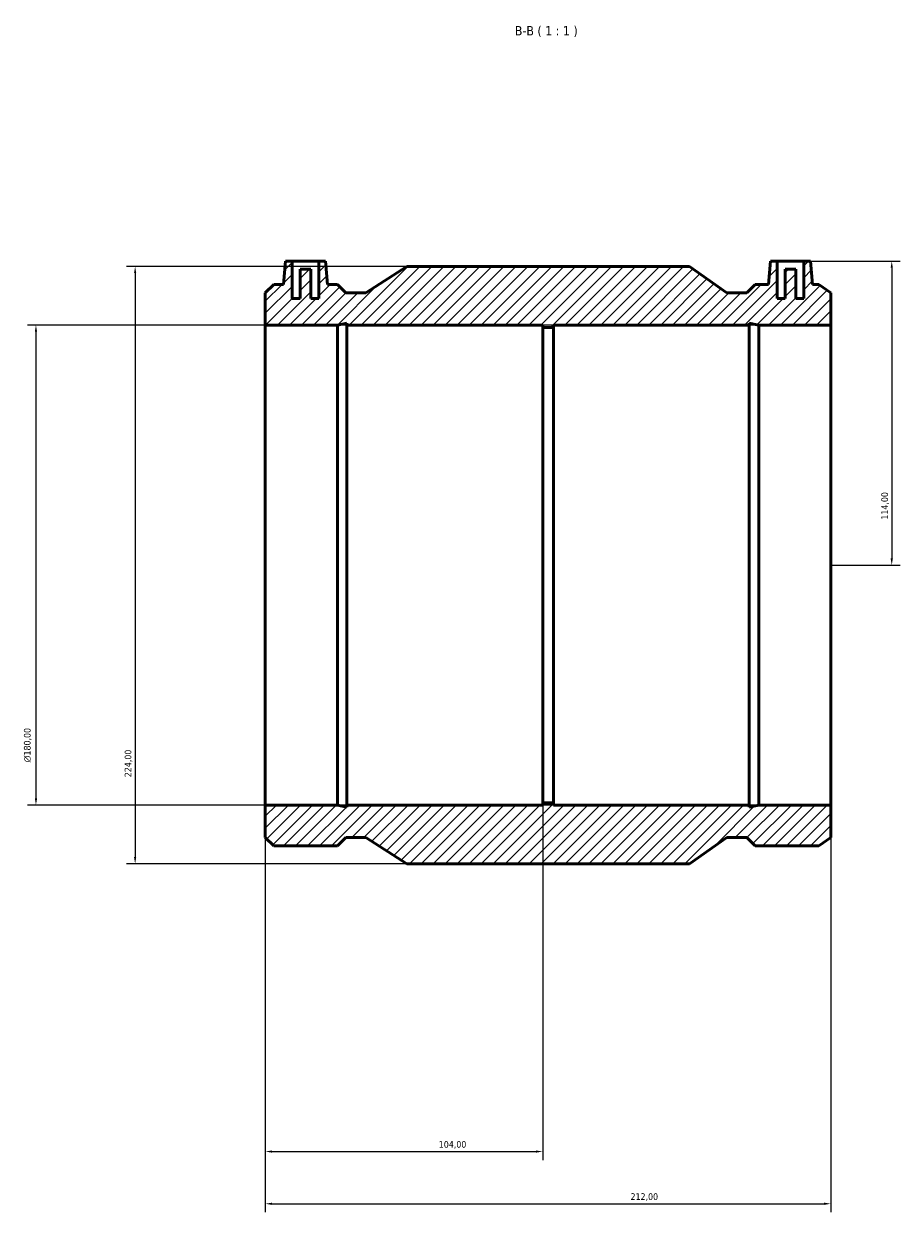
# Model space of a CAD drawing. Header units: millimetres. Extents: x -141 to 1155, y -193 to 1634.
# Tile 5 of 6: x 249 to 578, y 1188 to 1634. Entities that reach past the tile are written whole.
import ezdxf

# ---------------------------------------------------------------- set-up
doc = ezdxf.new("R2010")
doc.units = ezdxf.units.MM
for name, color, linetype, lineweight in [('Dimension (ISO)', 7, 'Continuous', 25), ('Hatch (ISO)', 7, 'Continuous', 18), ('Symbol (ISO)', 7, 'Continuous', 25), ('Visible (ISO)', 7, 'Continuous', 50)]:
    doc.layers.add(name, color=color, linetype=linetype, lineweight=lineweight)
doc.styles.add('Label Text (ISO)', font='tahoma.ttf')
doc.styles.add('Note Text (ISO)', font='tahoma.ttf')
doc.dimstyles.new('Default (ISO)', dxfattribs={"dimtxt": 2.5, "dimasz": 2.5, "dimexe": 3.175, "dimexo": 0, "dimgap": 0.762, "dimtad": 1, "dimrnd": 1e-08, "dimzin": 0, "dimtxsty": 'Note Text (ISO)', "dimcen": 0.09, "dimdle": 10, "dimclrd": 256, "dimclre": 256, "dimclrt": 232, "dimazin": 0, "dimtfac": 1.40208, "dimtmove": 0, "dimatfit": 3, "dimfxl": 1, "dimtolj": 1, "dimtzin": 0, "dimlwd": -1, "dimlwe": -1, "dimarcsym": 0})

# ---------------------------------------------------------------- blocks, each defined once
blk = doc.blocks.new('*D7')
at = {"layer": 'Defpoints', "color": 0, "transparency": 16777216}
for p in [(444.03, 1341.9), (340.03, 1341), (444.03, 1211.07)]:
    blk.add_point(p, dxfattribs=at)
at = {"layer": 'Dimension (ISO)', "transparency": 16777216}
for p, q in [((444.03, 1341.9), (444.03, 1207.9)), ((340.03, 1341), (340.03, 1207.9)), ((342.53, 1211.07), (441.53, 1211.07))]:
    blk.add_line(p, q, dxfattribs=at)
for points in [[(342.53, 1211.49), (342.53, 1210.66), (340.03, 1211.07)], [(441.53, 1211.49), (441.53, 1210.66), (444.03, 1211.07)]]:
    blk.add_solid(points, dxfattribs=at)
at = {"layer": 'Dimension (ISO)', "color": 232, "true_color": 0xca0064, "transparency": 16777216, "insert": (405.08, 1215.01), "char_height": 2.5, "attachment_point": 1, "style": 'Note Text (ISO)'}
blk.add_mtext('\\A1;104,00', dxfattribs=at)
blk = doc.blocks.new('*D8')
at = {"layer": 'Defpoints', "color": 0, "transparency": 16777216}
for p in [(340.03, 1341), (552.03, 1341), (552.03, 1191.5)]:
    blk.add_point(p, dxfattribs=at)
at = {"layer": 'Dimension (ISO)', "transparency": 16777216}
for p, q in [((340.03, 1341), (340.03, 1188.32)), ((552.03, 1341), (552.03, 1188.32)), ((342.53, 1191.5), (549.53, 1191.5))]:
    blk.add_line(p, q, dxfattribs=at)
for points in [[(342.53, 1191.92), (342.53, 1191.08), (340.03, 1191.5)], [(549.53, 1191.92), (549.53, 1191.08), (552.03, 1191.5)]]:
    blk.add_solid(points, dxfattribs=at)
at = {"layer": 'Dimension (ISO)', "color": 232, "true_color": 0xca0064, "transparency": 16777216, "insert": (476.98, 1195.44), "char_height": 2.5, "attachment_point": 1, "style": 'Note Text (ISO)'}
blk.add_mtext('\\A1;212,00', dxfattribs=at)
blk = doc.blocks.new('*D9')
at = {"layer": 'Defpoints', "color": 0, "transparency": 16777216}
for p in [(552.03, 1521), (254.03, 1341), (552.03, 1341)]:
    blk.add_point(p, dxfattribs=at)
at = {"layer": 'Dimension (ISO)', "transparency": 16777216}
for p, q in [((552.03, 1521), (250.86, 1521)), ((254.03, 1518.5), (254.03, 1343.5)), ((552.03, 1341), (250.86, 1341))]:
    blk.add_line(p, q, dxfattribs=at)
for points in [[(253.61, 1518.5), (254.45, 1518.5), (254.03, 1521)], [(253.61, 1343.5), (254.45, 1343.5), (254.03, 1341)]]:
    blk.add_solid(points, dxfattribs=at)
at = {"layer": 'Dimension (ISO)', "color": 232, "true_color": 0xca0064, "transparency": 16777216, "insert": (249.51, 1357.01), "char_height": 2.5, "attachment_point": 1, "rotation": 90, "style": 'Note Text (ISO)'}
blk.add_mtext('\\A1;\\fAIGDT|b0|i0;\\H2.5000;\\ln\\fTahoma|b0|i0;\\H2.5000;180,00', dxfattribs=at)
blk = doc.blocks.new('*D10')
at = {"layer": 'Defpoints', "color": 0, "transparency": 16777216}
for p in [(541.95, 1545), (552.03, 1431), (574.91, 1431)]:
    blk.add_point(p, dxfattribs=at)
at = {"layer": 'Dimension (ISO)', "transparency": 16777216}
for p, q in [((541.95, 1545), (578.09, 1545)), ((574.91, 1542.5), (574.91, 1433.5)), ((552.03, 1431), (578.09, 1431))]:
    blk.add_line(p, q, dxfattribs=at)
for points in [[(574.5, 1542.5), (575.33, 1542.5), (574.91, 1545)], [(574.5, 1433.5), (575.33, 1433.5), (574.91, 1431)]]:
    blk.add_solid(points, dxfattribs=at)
at = {"layer": 'Dimension (ISO)', "color": 232, "true_color": 0xca0064, "transparency": 16777216, "insert": (570.98, 1448.05), "char_height": 2.5, "attachment_point": 1, "rotation": 90, "style": 'Note Text (ISO)'}
blk.add_mtext('\\A1;114,00', dxfattribs=at)
blk = doc.blocks.new('*D11')
at = {"layer": 'Defpoints', "color": 0, "transparency": 16777216}
for p in [(393.03, 1543), (291.22, 1319), (393.03, 1319)]:
    blk.add_point(p, dxfattribs=at)
at = {"layer": 'Dimension (ISO)', "transparency": 16777216}
for p, q in [((393.03, 1543), (288.04, 1543)), ((291.22, 1540.5), (291.22, 1321.5)), ((393.03, 1319), (288.04, 1319))]:
    blk.add_line(p, q, dxfattribs=at)
for points in [[(290.8, 1540.5), (291.63, 1540.5), (291.22, 1543)], [(290.8, 1321.5), (291.63, 1321.5), (291.22, 1319)]]:
    blk.add_solid(points, dxfattribs=at)
at = {"layer": 'Dimension (ISO)', "color": 232, "true_color": 0xca0064, "transparency": 16777216, "insert": (287.28, 1351.47), "char_height": 2.5, "attachment_point": 1, "rotation": 90, "style": 'Note Text (ISO)'}
blk.add_mtext('\\A1;224,00', dxfattribs=at)

msp = doc.modelspace()

# ---------------------------------------------------------------- hatches: boundary and pattern name
at = {"layer": 'Hatch (ISO)'}
h = msp.add_hatch(dxfattribs=at)
h.set_pattern_fill('ANSI31', color=256, scale=25.4, style=0)
h.set_pattern_definition([(45, (0, 0), (-2.245064, 2.245064), [])])
h.paths.add_polyline_path([(340.031, 1533.121), (340.031, 1521), (367.033, 1521), (370.559, 1521.749), (370.559, 1521), (444.031, 1521), (444.031, 1520.1), (448.031, 1520.1), (448.031, 1521), (521.504, 1521), (521.504, 1521.749), (525.03, 1521), (552.031, 1521), (552.031, 1533.121), (547.559, 1536.28), (545.214, 1536.28), (544.451, 1545), (541.951, 1545), (541.951, 1531), (538.951, 1531), (538.951, 1542), (534.951, 1542), (534.951, 1531), (531.951, 1531), (531.951, 1545), (529.451, 1545), (528.688, 1536.28), (523.716, 1536.28), (520.558, 1533.121), (513.018, 1533.121), (499.031, 1543), (393.031, 1543), (377.731, 1533.121), (370.191, 1533.121), (367.033, 1536.28), (363.374, 1536.28), (362.611, 1545), (360.111, 1545), (360.111, 1531), (357.111, 1531), (357.111, 1542), (353.111, 1542), (353.111, 1531), (350.111, 1531), (350.111, 1545), (347.611, 1545), (346.848, 1536.28), (343.19, 1536.28)])
h.paths.add_polyline_path([(340.031, 1341), (340.031, 1328.878), (343.19, 1325.72), (367.033, 1325.72), (370.191, 1328.878), (377.731, 1328.878), (393.031, 1319), (499.031, 1319), (513.018, 1328.878), (520.558, 1328.878), (523.716, 1325.72), (547.559, 1325.72), (552.031, 1328.878), (552.031, 1341), (525.03, 1341), (521.504, 1340.25), (521.504, 1341), (448.031, 1341), (448.031, 1341.9), (444.031, 1341.9), (444.031, 1341), (370.559, 1341), (370.559, 1340.25), (367.033, 1341)])

# ---------------------------------------------------------------- linework, layer by layer
at = {"layer": 'Visible (ISO)'}
for p, q in [((347.611, 1545), (346.848, 1536.28)), ((350.111, 1545), (347.611, 1545)), ((350.111, 1531), (350.111, 1545)), ((350.111, 1545), (360.111, 1545)), ((362.611, 1545), (360.111, 1545)), ((360.111, 1545), (360.111, 1531)), ((363.374, 1536.28), (362.611, 1545)), ((393.031, 1543), (377.731, 1533.121)), ((499.031, 1543), (393.031, 1543)), ((513.018, 1533.121), (499.031, 1543)), ((529.451, 1545), (528.688, 1536.28)), ((531.951, 1545), (529.451, 1545)), ((531.951, 1531), (531.951, 1545)), ((531.951, 1545), (541.951, 1545)), ((544.451, 1545), (541.951, 1545)), ((541.951, 1545), (541.951, 1531)), ((545.214, 1536.28), (544.451, 1545)), ((357.111, 1542), (353.111, 1542)), ((353.111, 1542), (353.111, 1531)), ((357.111, 1531), (357.111, 1542)), ((538.951, 1542), (534.951, 1542)), ((534.951, 1542), (534.951, 1531)), ((538.951, 1531), (538.951, 1542)), ((343.19, 1536.28), (340.031, 1533.121)), ((340.031, 1533.121), (340.031, 1521)), ((346.848, 1536.28), (343.19, 1536.28)), ((367.033, 1536.28), (363.374, 1536.28)), ((370.191, 1533.121), (367.033, 1536.28)), ((377.731, 1533.121), (370.191, 1533.121)), ((520.558, 1533.121), (513.018, 1533.121)), ((523.716, 1536.28), (520.558, 1533.121)), ((528.688, 1536.28), (523.716, 1536.28)), ((547.559, 1536.28), (545.214, 1536.28)), ((552.031, 1533.121), (547.559, 1536.28)), ((552.031, 1521), (552.031, 1533.121)), ((353.111, 1531), (350.111, 1531)), ((360.111, 1531), (357.111, 1531)), ((534.951, 1531), (531.951, 1531)), ((541.951, 1531), (538.951, 1531)), ((340.031, 1521), (367.033, 1521)), ((340.031, 1341), (340.031, 1521)), ((367.033, 1521), (370.559, 1521.749)), ((367.033, 1341), (367.033, 1521)), ((370.559, 1521.749), (370.559, 1521)), ((370.559, 1521), (444.031, 1521)), ((370.559, 1341), (370.559, 1521)), ((444.031, 1521), (444.031, 1520.1)), ((444.031, 1520.1), (448.031, 1520.1)), ((444.031, 1341.9), (444.031, 1520.1)), ((448.031, 1520.1), (448.031, 1521)), ((448.031, 1521), (521.504, 1521)), ((448.031, 1341.9), (448.031, 1520.1)), ((521.504, 1521), (521.504, 1521.749)), ((521.504, 1521.749), (525.03, 1521)), ((521.504, 1341), (521.504, 1521)), ((525.03, 1521), (552.031, 1521)), ((525.03, 1341), (525.03, 1521)), ((552.031, 1341), (552.031, 1521)), ((448.031, 1341.9), (444.031, 1341.9)), ((444.031, 1341.9), (444.031, 1341)), ((448.031, 1341), (448.031, 1341.9)), ((340.031, 1341), (340.031, 1328.878)), ((367.033, 1341), (340.031, 1341)), ((370.559, 1340.25), (367.033, 1341)), ((444.031, 1341), (370.559, 1341)), ((370.559, 1341), (370.559, 1340.25)), ((521.504, 1341), (448.031, 1341)), ((525.03, 1341), (521.504, 1340.25)), ((521.504, 1340.25), (521.504, 1341)), ((552.031, 1341), (525.03, 1341)), ((552.031, 1328.878), (552.031, 1341)), ((340.031, 1328.878), (343.19, 1325.72)), ((367.033, 1325.72), (370.191, 1328.878)), ((370.191, 1328.878), (377.731, 1328.878)), ((377.731, 1328.878), (393.031, 1319)), ((499.031, 1319), (513.018, 1328.878)), ((513.018, 1328.878), (520.558, 1328.878)), ((520.558, 1328.878), (523.716, 1325.72)), ((547.559, 1325.72), (552.031, 1328.878)), ((343.19, 1325.72), (367.033, 1325.72)), ((523.716, 1325.72), (547.559, 1325.72)), ((393.031, 1319), (499.031, 1319))]:
    msp.add_line(p, q, dxfattribs=at)

# ---------------------------------------------------------------- texts
at = {"layer": 'Symbol (ISO)', "insert": (433.592, 1629), "char_height": 3.5, "attachment_point": 7, "style": 'Label Text (ISO)'}
msp.add_mtext('B-B ( 1 : 1 )', dxfattribs=at)

# ---------------------------------------------------------------- dimensions: what is measured, and where the dimension line sits
at = {"layer": 'Dimension (ISO)'}
for base, p1, p2, angle, picture, middle in [((291.217, 1319), (393.031, 1543), (393.031, 1319), 90, '*D11', (291.217, 1356.518)), ((574.914, 1431), (541.951, 1545), (552.031, 1431), 90, '*D10', (574.914, 1453)), ((444.031, 1211.075), (340.031, 1341), (444.031, 1341.9), 180, '*D7', (410.031, 1211.075)), ((552.031, 1191.5), (340.031, 1341), (552.031, 1341), 180, '*D8', (482.031, 1191.5))]:
    dim = msp.add_linear_dim(base=base, p1=p1, p2=p2, angle=angle, dimstyle='Default (ISO)', override={"dimdec": 2, "dimtp": 0, "dimtm": 0, "dimtdec": 2, "dimtofl": 0, "dimatfit": 1}, dxfattribs=at)
    dim.commit()
    dim.dimension.update_dxf_attribs({"geometry": picture, "text_midpoint": middle, "dimtype": 160})
dim = msp.add_linear_dim(base=(254.031, 1341), p1=(552.031, 1521), p2=(552.031, 1341), angle=90, text='\\fAIGDT|b0|i0;\\H2.5000;\\ln\\fTahoma|b0|i0;\\H2.5000;<>', dimstyle='Default (ISO)', override={"dimdec": 2, "dimtp": 0, "dimtm": 0, "dimtdec": 2, "dimtofl": 0, "dimatfit": 1}, dxfattribs=at)
dim.commit()
dim.dimension.update_dxf_attribs({"geometry": '*D9', "text_midpoint": (254.031, 1363.5), "dimtype": 160})

doc.saveas('drawing.dxf')
